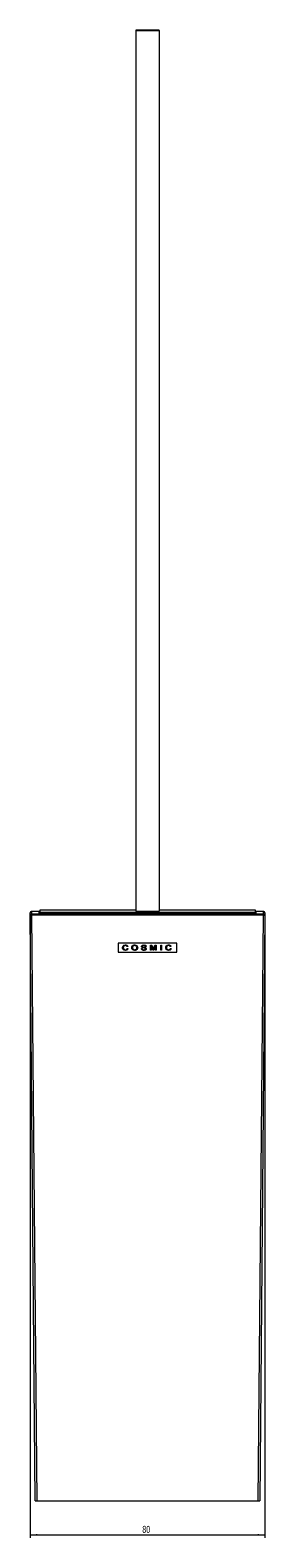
# Model space of a CAD drawing. Header units: millimetres. Extents: x -277 to 282, y -254 to 750.
# Tile 3 of 4: x -277 to -197, y 237 to 750. Entities that reach past the tile are written whole.
import ezdxf

# ---------------------------------------------------------------- set-up
doc = ezdxf.new("R2010")
doc.units = ezdxf.units.MM
doc.styles.add('SLDTEXTSTYLE0', font='TXT', dxfattribs={"width": 0.605})
doc.dimstyles.new('SLDDIMSTYLE0', dxfattribs={"dimtxt": 2.311487, "dimasz": 2.5, "dimexe": 0, "dimexo": 0.0625, "dimgap": 0.577872, "dimtad": 2, "dimdec": 1, "dimrnd": 1e-09, "dimzin": 12, "dimdsep": 46, "dimtxsty": 'SLDTEXTSTYLE0', "dimsah": 1, "dimcen": 0.09, "dimadec": 0, "dimazin": 0, "dimtfac": 1, "dimtdec": 1, "dimtofl": 0, "dimtmove": 0, "dimatfit": 3, "dimfxl": 1, "dimtolj": 1, "dimtzin": 12, "dimarcsym": 0})

# ---------------------------------------------------------------- blocks, each defined once
blk = doc.blocks.new('*D1')
at = {"color": 7, "linetype": 'Continuous', "lineweight": 0}
for p, q in [((-277.11, 448.66), (-277.11, 236.85)), ((-197.12, 448.66), (-197.12, 236.85)), ((-277.11, 237.85), (-197.12, 237.85))]:
    blk.add_line(p, q, dxfattribs=at)
for points in [[(-277.11, 237.85), (-274.61, 237.54), (-274.61, 238.16)], [(-197.12, 237.85), (-199.62, 238.16), (-199.62, 237.54)]]:
    blk.add_solid(points, dxfattribs=at)
at = {"color": 7, "linetype": 'Continuous', "lineweight": 0, "insert": (-238.87, 240.92), "char_height": 2.381, "attachment_point": 1, "style": 'SLDTEXTSTYLE0'}
blk.add_mtext('80', dxfattribs=at)

msp = doc.modelspace()

# ---------------------------------------------------------------- linework, layer by layer
at = {"color": 7, "linetype": 'Continuous', "lineweight": 15}
for p, q in [((-233.11, 750.25), (-241.11, 750.25)), ((-241.11, 750.25), (-241.11, 750.18)), ((-241.11, 750.18), (-241.11, 450.19)), ((-241.11, 750.18), (-233.11, 750.18)), ((-233.11, 750.18), (-233.11, 750.25)), ((-233.11, 750.18), (-233.11, 450.19)), ((-277.11, 448.88), (-277.11, 449.65)), ((-275.37, 249.4), (-277.11, 448.88)), ((-276.61, 450.16), (-276.61, 449.38)), ((-273.86, 450.16), (-276.61, 450.16)), ((-276.61, 449.38), (-197.62, 449.38)), ((-276.61, 449.38), (-276.61, 448.87)), ((-197.62, 448.87), (-276.61, 448.87)), ((-276.61, 448.87), (-274.87, 249.4)), ((-273.86, 450.05), (-274.11, 450.05)), ((-274.11, 450.05), (-274.11, 449.4)), ((-274.11, 449.4), (-200.11, 449.4)), ((-241.11, 450.55), (-273.86, 450.55)), ((-273.86, 450.55), (-273.86, 449.9)), ((-273.86, 449.9), (-200.36, 449.9)), ((-273.86, 449.9), (-273.86, 449.4)), ((-241.11, 450.19), (-233.11, 450.19)), ((-200.36, 450.55), (-233.11, 450.55)), ((-200.36, 449.9), (-200.36, 450.55)), ((-197.62, 450.16), (-200.36, 450.16)), ((-200.11, 450.05), (-200.36, 450.05)), ((-200.36, 449.9), (-200.36, 449.4)), ((-200.11, 449.4), (-200.11, 450.05)), ((-199.36, 249.4), (-197.62, 448.87)), ((-197.12, 448.88), (-198.86, 249.4)), ((-197.62, 449.38), (-197.62, 450.16)), ((-197.62, 449.38), (-197.62, 448.87)), ((-197.12, 449.65), (-197.12, 448.88)), ((-227.11, 439.37), (-247.11, 439.37)), ((-247.11, 439.37), (-247.11, 436.27)), ((-243.81, 438.21), (-244.08, 438.16)), ((-244.04, 437.55), (-243.76, 437.49)), ((-239.2, 437.54), (-238.92, 437.54)), ((-238.85, 438.26), (-238.85, 438.26)), ((-237.56, 438.21), (-237.84, 438.21)), ((-237.79, 437.41), (-237.79, 437.41)), ((-236.13, 438.71), (-235.69, 438.71)), ((-236.13, 436.92), (-236.13, 438.71)), ((-235.85, 436.92), (-236.13, 436.92)), ((-235.3, 436.92), (-235.85, 438.44)), ((-235.85, 438.44), (-235.85, 436.92)), ((-235.69, 438.71), (-235.22, 437.45)), ((-234.96, 436.92), (-235.3, 436.92)), ((-235.02, 437.47), (-234.56, 438.71)), ((-234.4, 438.44), (-234.96, 436.92)), ((-234.56, 438.71), (-234.13, 438.71)), ((-234.4, 436.92), (-234.4, 438.44)), ((-234.13, 436.92), (-234.4, 436.92)), ((-234.13, 438.71), (-234.13, 436.92)), ((-232.6, 438.71), (-232.33, 438.71)), ((-232.6, 436.92), (-232.6, 438.71)), ((-232.33, 436.92), (-232.6, 436.92)), ((-232.33, 438.71), (-232.33, 436.92)), ((-229.1, 438.21), (-229.38, 438.16)), ((-229.33, 437.55), (-229.05, 437.49)), ((-227.11, 436.27), (-227.11, 439.37)), ((-247.11, 436.27), (-227.11, 436.27)), ((-274.87, 249.4), (-199.36, 249.4))]:
    msp.add_line(p, q, dxfattribs=at)
at = {"color": 7, "linetype": 'Continuous', "lineweight": 15, "flags": 128}
for points in [[(-247.11, 439.37), (-247.11, 439.37)], [(-245.35, 437.83), (-245.35, 437.83)], [(-244.65, 438.53), (-244.65, 438.53)], [(-244.63, 436.89), (-244.63, 436.89)], [(-244.08, 438.16), (-244.08, 438.16)], [(-242.22, 437.79), (-242.22, 437.79)], [(-241.48, 438.53), (-241.48, 438.53)], [(-241.48, 436.89), (-241.48, 436.89)], [(-240.74, 437.81), (-240.74, 437.81)], [(-238.82, 437.86), (-238.82, 437.86)], [(-238.36, 438.53), (-238.36, 438.53)], [(-238.3, 436.89), (-238.3, 436.89)], [(-238.02, 437.66), (-238.02, 437.66)], [(-237.84, 438.21), (-237.84, 438.21)], [(-235.85, 438.44), (-235.85, 438.44)], [(-235.3, 436.92), (-235.3, 436.92)], [(-234.96, 436.92), (-234.96, 436.92)], [(-234.4, 438.44), (-234.4, 438.44)], [(-230.65, 437.83), (-230.65, 437.83)], [(-229.94, 438.53), (-229.94, 438.53)], [(-229.93, 436.89), (-229.93, 436.89)], [(-229.38, 438.16), (-229.38, 438.16)], [(-227.11, 439.37), (-227.11, 439.37)]]:
    msp.add_lwpolyline(points, dxfattribs=at)
at = {"color": 7, "linetype": 'Continuous', "lineweight": 15}
for centre, radius, start, end in [((-276.61, 449.66), 0.5, 89.9992, 180.4972), ((-276.61, 448.88), 0.5, 89.9992, 180.4972), ((-276.8, 456.04), 7.17, 267.5028, 271.5), ((-197.62, 449.66), 0.5, 359.5011, 90.0008), ((-197.62, 448.88), 0.5, 359.5011, 90.0008), ((-197.43, 456.04), 7.17, 268.4998, 272.4974)]:
    msp.add_arc(centre, radius, start, end, dxfattribs=at)
for centre, start_param, end_param in [((-274.87, 249.4), 3.141593, 4.712313), ((-199.36, 249.4), 4.712465, 6.283185)]:
    msp.add_ellipse(centre, major_axis=(0.5, 0), ratio=0.008727, start_param=start_param, end_param=end_param, dxfattribs=at)
for points, knots in [([(-245.63, 437.83), (-245.61, 437.97), (-245.58, 438.26), (-245.31, 438.57), (-244.97, 438.71), (-244.75, 438.73), (-244.64, 438.74)], [0, 0, 0, 0, 0.279746, 0.558433, 0.779037, 1, 1, 1, 1]), ([(-244.63, 436.89), (-244.78, 436.9), (-245.07, 436.92), (-245.42, 437.15), (-245.6, 437.49), (-245.62, 437.72), (-245.63, 437.83)], [0, 0, 0, 0, 0.280717, 0.559116, 0.779399, 1, 1, 1, 1]), ([(-244.63, 436.89), (-244.78, 436.9), (-245.07, 436.92), (-245.42, 437.15), (-245.6, 437.49), (-245.62, 437.72), (-245.63, 437.83)], [0, 0, 0, 0, 0.280717, 0.559116, 0.7794, 1, 1, 1, 1]), ([(-244.65, 438.53), (-244.75, 438.52), (-244.96, 438.51), (-245.22, 438.33), (-245.33, 438.08), (-245.34, 437.91), (-245.35, 437.83)], [0, 0, 0, 0, 0.280409, 0.559057, 0.779112, 1, 1, 1, 1]), ([(-244.65, 438.53), (-244.75, 438.52), (-244.96, 438.51), (-245.22, 438.33), (-245.33, 438.08), (-245.34, 437.91), (-245.35, 437.83)], [0, 0, 0, 0, 0.280404, 0.55905, 0.779115, 1, 1, 1, 1]), ([(-245.35, 437.83), (-245.34, 437.72), (-245.33, 437.51), (-245.16, 437.25), (-244.91, 437.12), (-244.74, 437.11), (-244.66, 437.1)], [0, 0, 0, 0, 0.280796, 0.559012, 0.779249, 1, 1, 1, 1]), ([(-244.66, 437.1), (-244.58, 437.11), (-244.43, 437.12), (-244.23, 437.22), (-244.09, 437.38), (-244.06, 437.49), (-244.04, 437.55)], [0, 0, 0, 0, 0.280294, 0.55977, 0.779679, 1, 1, 1, 1]), ([(-244.08, 438.16), (-244.11, 438.22), (-244.17, 438.35), (-244.36, 438.51), (-244.54, 438.52), (-244.65, 438.53)], [0, 0, 0, 0, 0.280974, 0.560798, 1, 1, 1, 1]), ([(-244.08, 438.16), (-244.11, 438.22), (-244.17, 438.35), (-244.36, 438.51), (-244.54, 438.52), (-244.65, 438.53)], [0, 0, 0, 0, 0.280974, 0.560798, 1, 1, 1, 1]), ([(-244.64, 438.74), (-244.54, 438.73), (-244.34, 438.72), (-244.09, 438.6), (-243.9, 438.43), (-243.84, 438.29), (-243.81, 438.21)], [0, 0, 0, 0, 0.28038, 0.560007, 0.779957, 1, 1, 1, 1]), ([(-243.76, 437.49), (-243.8, 437.39), (-243.88, 437.19), (-244.19, 436.94), (-244.47, 436.91), (-244.63, 436.89)], [0, 0, 0, 0, 0.280653, 0.56088, 1, 1, 1, 1]), ([(-242.49, 437.79), (-242.48, 437.94), (-242.45, 438.23), (-242.17, 438.56), (-241.82, 438.72), (-241.59, 438.73), (-241.48, 438.74)], [0, 0, 0, 0, 0.279843, 0.558539, 0.779011, 1, 1, 1, 1]), ([(-241.48, 436.89), (-241.62, 436.91), (-241.9, 436.93), (-242.25, 437.15), (-242.45, 437.46), (-242.48, 437.68), (-242.49, 437.79)], [0, 0, 0, 0, 0.280385, 0.559882, 0.779928, 1, 1, 1, 1]), ([(-241.48, 436.89), (-241.62, 436.91), (-241.9, 436.93), (-242.25, 437.15), (-242.45, 437.46), (-242.48, 437.68), (-242.49, 437.79)], [0, 0, 0, 0, 0.280384, 0.559882, 0.779928, 1, 1, 1, 1]), ([(-241.48, 438.53), (-241.59, 438.52), (-241.81, 438.5), (-242.08, 438.32), (-242.2, 438.05), (-242.21, 437.88), (-242.22, 437.79)], [0, 0, 0, 0, 0.280191, 0.559307, 0.779092, 1, 1, 1, 1]), ([(-242.22, 437.79), (-242.21, 437.68), (-242.19, 437.47), (-241.98, 437.24), (-241.73, 437.12), (-241.56, 437.11), (-241.48, 437.1)], [0, 0, 0, 0, 0.27977, 0.558648, 0.779154, 1, 1, 1, 1]), ([(-241.48, 438.74), (-241.33, 438.72), (-241.04, 438.7), (-240.69, 438.48), (-240.49, 438.15), (-240.47, 437.93), (-240.46, 437.81)], [0, 0, 0, 0, 0.280342, 0.559703, 0.779677, 1, 1, 1, 1]), ([(-240.74, 437.81), (-240.75, 437.92), (-240.77, 438.14), (-240.97, 438.39), (-241.22, 438.51), (-241.39, 438.52), (-241.48, 438.53)], [0, 0, 0, 0, 0.280069, 0.558718, 0.779194, 1, 1, 1, 1]), ([(-240.74, 437.81), (-240.75, 437.92), (-240.77, 438.14), (-240.97, 438.39), (-241.22, 438.51), (-241.39, 438.52), (-241.48, 438.53)], [0, 0, 0, 0, 0.280057, 0.558717, 0.779194, 1, 1, 1, 1]), ([(-240.46, 437.81), (-240.48, 437.67), (-240.51, 437.38), (-240.8, 437.07), (-241.14, 436.92), (-241.37, 436.9), (-241.48, 436.89)], [0, 0, 0, 0, 0.279562, 0.558374, 0.779065, 1, 1, 1, 1]), ([(-241.48, 437.1), (-241.37, 437.11), (-241.15, 437.13), (-240.89, 437.31), (-240.76, 437.56), (-240.75, 437.73), (-240.74, 437.81)], [0, 0, 0, 0, 0.280199, 0.559449, 0.779337, 1, 1, 1, 1]), ([(-238.3, 436.89), (-238.41, 436.9), (-238.64, 436.91), (-238.95, 437.03), (-239.15, 437.27), (-239.18, 437.45), (-239.2, 437.54)], [0, 0, 0, 0, 0.281185, 0.560763, 0.780407, 1, 1, 1, 1]), ([(-238.3, 436.89), (-238.41, 436.9), (-238.64, 436.91), (-238.95, 437.03), (-239.15, 437.27), (-239.18, 437.45), (-239.2, 437.54)], [0, 0, 0, 0, 0.281186, 0.560764, 0.780418, 1, 1, 1, 1]), ([(-239.13, 438.24), (-239.12, 438.29), (-239.12, 438.37), (-239.03, 438.52), (-238.8, 438.71), (-238.54, 438.73), (-238.37, 438.74)], [0, 0, 0, 0, 0.12541, 0.250962, 0.500321, 1, 1, 1, 1]), ([(-238.82, 437.86), (-238.91, 437.9), (-239.03, 437.97), (-239.12, 438.13), (-239.12, 438.21), (-239.13, 438.24)], [0, 0, 0, 0, 0.558003, 0.779025, 1, 1, 1, 1]), ([(-238.82, 437.86), (-238.91, 437.9), (-239.03, 437.97), (-239.12, 438.13), (-239.12, 438.21), (-239.13, 438.24)], [0, 0, 0, 0, 0.558003, 0.779025, 1, 1, 1, 1]), ([(-238.92, 437.54), (-238.9, 437.46), (-238.87, 437.3), (-238.63, 437.13), (-238.43, 437.11), (-238.31, 437.1)], [0, 0, 0, 0, 0.280236, 0.559455, 1, 1, 1, 1]), ([(-238.36, 438.53), (-238.46, 438.53), (-238.62, 438.52), (-238.78, 438.43), (-238.84, 438.34), (-238.85, 438.29), (-238.85, 438.26)], [0, 0, 0, 0, 0.500386, 0.749925, 0.875075, 1, 1, 1, 1]), ([(-238.36, 438.53), (-238.46, 438.53), (-238.62, 438.52), (-238.78, 438.43), (-238.84, 438.34), (-238.85, 438.29), (-238.85, 438.26)], [0, 0, 0, 0, 0.500398, 0.749942, 0.875095, 1, 1, 1, 1]), ([(-238.85, 438.26), (-238.85, 438.24), (-238.85, 438.21), (-238.82, 438.15), (-238.79, 438.12), (-238.77, 438.1)], [0, 0, 0, 0, 0.280411, 0.560612, 1, 1, 1, 1]), ([(-238.02, 437.66), (-238.12, 437.68), (-238.26, 437.72), (-238.47, 437.76), (-238.65, 437.8), (-238.76, 437.84), (-238.82, 437.86)], [0, 0, 0, 0, 0.340008, 0.560089, 0.780142, 1, 1, 1, 1]), ([(-238.02, 437.66), (-238.12, 437.68), (-238.26, 437.72), (-238.47, 437.76), (-238.65, 437.8), (-238.76, 437.84), (-238.82, 437.86)], [0, 0, 0, 0, 0.340008, 0.560089, 0.780142, 1, 1, 1, 1]), ([(-238.77, 438.1), (-238.67, 438.06), (-238.51, 438), (-238.27, 437.96), (-238.07, 437.92), (-237.93, 437.88), (-237.87, 437.86)], [0, 0, 0, 0, 0.338891, 0.55932, 0.779714, 1, 1, 1, 1]), ([(-238.37, 438.74), (-238.19, 438.73), (-237.91, 438.71), (-237.66, 438.5), (-237.58, 438.34), (-237.57, 438.25), (-237.56, 438.21)], [0, 0, 0, 0, 0.499464, 0.748869, 0.874428, 1, 1, 1, 1]), ([(-237.84, 438.21), (-237.85, 438.25), (-237.86, 438.33), (-237.95, 438.43), (-238.11, 438.52), (-238.26, 438.53), (-238.36, 438.53)], [0, 0, 0, 0, 0.186796, 0.373165, 0.559983, 1, 1, 1, 1]), ([(-237.84, 438.21), (-237.85, 438.25), (-237.86, 438.33), (-237.95, 438.43), (-238.11, 438.52), (-238.26, 438.53), (-238.36, 438.53)], [0, 0, 0, 0, 0.186796, 0.373165, 0.559983, 1, 1, 1, 1]), ([(-238.31, 437.1), (-238.19, 437.11), (-238.02, 437.12), (-237.86, 437.24), (-237.8, 437.33), (-237.79, 437.39), (-237.79, 437.41)], [0, 0, 0, 0, 0.499715, 0.749247, 0.874768, 1, 1, 1, 1]), ([(-237.51, 437.43), (-237.52, 437.38), (-237.53, 437.3), (-237.61, 437.14), (-237.85, 436.93), (-238.12, 436.91), (-238.3, 436.89)], [0, 0, 0, 0, 0.125513, 0.251155, 0.500963, 1, 1, 1, 1]), ([(-237.51, 437.43), (-237.52, 437.38), (-237.53, 437.3), (-237.61, 437.14), (-237.85, 436.93), (-238.12, 436.91), (-238.3, 436.89)], [0, 0, 0, 0, 0.125513, 0.251155, 0.500963, 1, 1, 1, 1]), ([(-237.79, 437.41), (-237.79, 437.45), (-237.8, 437.52), (-237.89, 437.61), (-237.97, 437.64), (-238.02, 437.66)], [0, 0, 0, 0, 0.279701, 0.558861, 1, 1, 1, 1]), ([(-237.79, 437.41), (-237.79, 437.45), (-237.8, 437.52), (-237.89, 437.61), (-237.97, 437.64), (-238.02, 437.66)], [0, 0, 0, 0, 0.279669, 0.558867, 1, 1, 1, 1]), ([(-237.87, 437.86), (-237.82, 437.84), (-237.72, 437.79), (-237.6, 437.69), (-237.52, 437.56), (-237.52, 437.47), (-237.51, 437.43)], [0, 0, 0, 0, 0.280552, 0.560192, 0.780044, 1, 1, 1, 1]), ([(-235.22, 437.45), (-235.2, 437.4), (-235.17, 437.32), (-235.14, 437.23), (-235.13, 437.19)], [0, 0, 0, 0, 0.560025, 1, 1, 1, 1]), ([(-235.13, 437.19), (-235.11, 437.24), (-235.08, 437.34), (-235.04, 437.43), (-235.02, 437.47)], [0, 0, 0, 0, 0.560002, 1, 1, 1, 1]), ([(-230.92, 437.83), (-230.91, 437.97), (-230.88, 438.26), (-230.6, 438.57), (-230.26, 438.71), (-230.04, 438.73), (-229.93, 438.74)], [0, 0, 0, 0, 0.279745, 0.558426, 0.779047, 1, 1, 1, 1]), ([(-229.93, 436.89), (-230.07, 436.9), (-230.36, 436.92), (-230.72, 437.15), (-230.89, 437.49), (-230.91, 437.72), (-230.92, 437.83)], [0, 0, 0, 0, 0.280714, 0.559125, 0.779402, 1, 1, 1, 1]), ([(-229.93, 436.89), (-230.07, 436.9), (-230.36, 436.92), (-230.72, 437.15), (-230.89, 437.49), (-230.91, 437.72), (-230.92, 437.83)], [0, 0, 0, 0, 0.280714, 0.559125, 0.779402, 1, 1, 1, 1]), ([(-229.94, 438.53), (-230.05, 438.52), (-230.26, 438.51), (-230.51, 438.33), (-230.63, 438.08), (-230.64, 437.91), (-230.65, 437.83)], [0, 0, 0, 0, 0.280417, 0.55906, 0.779117, 1, 1, 1, 1]), ([(-229.94, 438.53), (-230.05, 438.52), (-230.26, 438.51), (-230.51, 438.33), (-230.63, 438.08), (-230.64, 437.91), (-230.65, 437.83)], [0, 0, 0, 0, 0.280412, 0.559052, 0.779119, 1, 1, 1, 1]), ([(-230.65, 437.83), (-230.64, 437.72), (-230.62, 437.51), (-230.46, 437.25), (-230.21, 437.12), (-230.04, 437.11), (-229.96, 437.1)], [0, 0, 0, 0, 0.280794, 0.559015, 0.77925, 1, 1, 1, 1]), ([(-229.96, 437.1), (-229.88, 437.11), (-229.72, 437.12), (-229.52, 437.22), (-229.39, 437.38), (-229.35, 437.49), (-229.33, 437.55)], [0, 0, 0, 0, 0.280274, 0.559762, 0.779682, 1, 1, 1, 1]), ([(-229.38, 438.16), (-229.41, 438.22), (-229.46, 438.35), (-229.66, 438.51), (-229.83, 438.52), (-229.94, 438.53)], [0, 0, 0, 0, 0.280961, 0.560808, 1, 1, 1, 1]), ([(-229.38, 438.16), (-229.41, 438.22), (-229.46, 438.35), (-229.66, 438.51), (-229.83, 438.52), (-229.94, 438.53)], [0, 0, 0, 0, 0.280961, 0.560808, 1, 1, 1, 1]), ([(-229.93, 438.74), (-229.83, 438.73), (-229.63, 438.72), (-229.38, 438.6), (-229.19, 438.43), (-229.13, 438.29), (-229.1, 438.21)], [0, 0, 0, 0, 0.280377, 0.560015, 0.779952, 1, 1, 1, 1]), ([(-229.05, 437.49), (-229.09, 437.39), (-229.17, 437.19), (-229.48, 436.94), (-229.76, 436.91), (-229.93, 436.89)], [0, 0, 0, 0, 0.280649, 0.560889, 1, 1, 1, 1])]:
    msp.add_open_spline(points, degree=3, knots=knots, dxfattribs=at)

# ---------------------------------------------------------------- dimensions: what is measured, and where the dimension line sits
at = {"color": 7, "linetype": 'Continuous', "lineweight": 0}
dim = msp.add_linear_dim(base=(-197.12, 237.85), p1=(-277.11, 449.66), p2=(-197.12, 449.66), dimstyle='SLDDIMSTYLE0', dxfattribs=at)
dim.commit()
dim.dimension.update_dxf_attribs({"geometry": '*D1', "text_midpoint": (-237.11, 237.85), "dimtype": 160})

doc.saveas('drawing.dxf')
